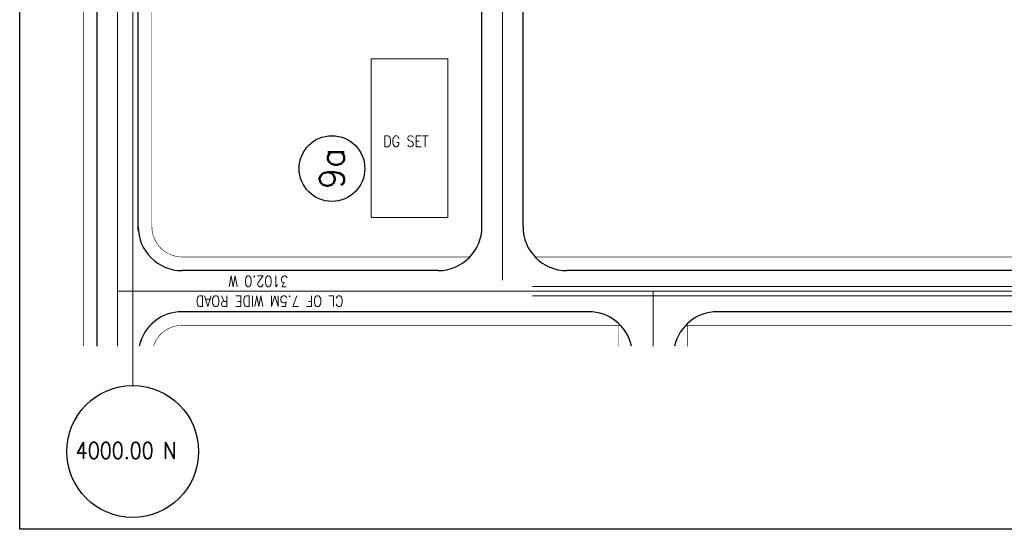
# Model space of a CAD drawing. Header units: inches. Extents: x 0 to 1544102, y -287698 to 23144100.
# Tile 11 of 256: x 14831 to 37299, y -159643 to -148016. Entities that reach past the tile are written whole.
import ezdxf
from ezdxf.enums import TextEntityAlignment as Align

# ---------------------------------------------------------------- set-up
doc = ezdxf.new("R2010")
doc.units = ezdxf.units.IN
doc.header["$LTSCALE"] = 1800
doc.header["$MEASUREMENT"] = 0
for name, pattern in [('CENTER', [2, 1.25, -0.25, 0.25, -0.25]), ('CENTRE', [1.5, 0.75, -0.25, 0.25, -0.25]), ('CONTINOUS', [0])]:
    doc.linetypes.add(name, pattern=pattern)
doc.layers.get('0').update_dxf_attribs({"color": 253, "lineweight": 9})
doc.layers.add('CL', color=8, linetype='CENTER', lineweight=15)
doc.layers.add('ELECTRICAL_YARD', color=7, linetype='Continuous', lineweight=0)
for name, color, linetype in [('MOTHER PLOT$1$TEXT', 2, 'Continuous'), ('Road', 3, 'Continuous'), ('Road Sides', 11, 'Continuous'), ('TEXT', 3, 'Continuous')]:
    doc.layers.add(name, color=color, linetype=linetype)
doc.styles.add('ROMANS', font='romans.shx')

msp = doc.modelspace()

# ---------------------------------------------------------------- linework, layer by layer
at = {"color": 8, "linetype": 'CENTRE', "ltscale": 500}
msp.add_line((17409.83, -156363.39), (17409.83, -125634.06), dxfattribs=at)
at = {"color": 8}
msp.add_lwpolyline([(22847.44, -148906.32), (22847.44, -152531.32), (24597.44, -152531.32), (24597.44, -148906.32)], close=True, dxfattribs=at)
at = {"layer": 'CL', "color": 8, "ltscale": 100}
for p, q in [((17066.08, -155465.3), (17066.08, -127873.18)), ((25847.33, -143959.93), (25847.33, -153959.93)), ((63534.83, -154209.93), (17066.08, -154209.93)), ((29284.82, -155465.3, -454.74), (29284.82, -154209.93, -368.02))]:
    msp.add_line(p, q, dxfattribs=at)
at = {"layer": 'ELECTRICAL_YARD', "color": 8, "linetype": 'CONTINOUS', "lineweight": 0}
for p, q in [((54508.7, -154105.06, 288.92), (26536.56, -154105.06, 288.92)), ((54508.7, -154314.56, 288.92), (26536.56, -154314.56, 288.92))]:
    msp.add_line(p, q, dxfattribs=at)
at = {"layer": 'MOTHER PLOT$1$TEXT', "color": 8}
msp.add_circle((21956.37, -151412.48, -350.38), 750, dxfattribs=at)
at = {"layer": 'Road', "color": 8, "ltscale": 100}
for p, q in [((17537.58, -152815.36), (17534.83, -139460.05)), ((25378.58, -152741.18), (25378.58, -144133.68)), ((26316.08, -152741.18), (26316.08, -144133.68)), ((16597.33, -155465.3), (16597.33, -145897.56)), ((24378.58, -153741.18), (18535.19, -153741.18)), ((39878.58, -153741.18), (27316.08, -153741.18)), ((27816.07, -154678.68), (18535.19, -154678.68)), ((62066.08, -154678.68), (30753.57, -154678.68))]:
    msp.add_line(p, q, dxfattribs=at)
for centre, start, end in [((18534.83, -152741.19), 180, 270), ((24378.58, -152741.18), 270, 0), ((27316.08, -152741.18, 0), 180, 270), ((18534.83, -155678.69), 90, 167.679087), ((27816.07, -155678.68), 12.320455, 90), ((30753.57, -155678.68), 90, 167.679545)]:
    msp.add_arc(centre, 1000, start, end, dxfattribs=at)
at = {"layer": 'Road Sides', "color": 161, "linetype": 'ByBlock'}
msp.add_lwpolyline([(14830.72, -124800.26), (65833.56, -124800.26), (65833.56, -159643.34), (14830.72, -159643.34)], close=True, dxfattribs=at)
at = {"layer": 'Road Sides', "color": 8, "ltscale": 100, "const_width": 12.5}
for points in [[(17847.33, -152741.22), (17847.33, -138733.87)], [(16284.83, -155465.3), (16284.83, -145802.14)], [(25104.76, -153428.69), (18535.19, -153428.69)], [(40604.76, -153428.69), (26589.9, -153428.69)], [(28542.27, -154991.19), (18535.19, -154991.19)], [(28503.57, -155465.3), (28503.57, -154991.19)], [(62066.08, -154991.19), (30027.38, -154991.19)], [(30066.07, -155465.3), (30066.07, -154991.19)]]:
    msp.add_lwpolyline(points, dxfattribs=at)
at = {"layer": 'Road Sides', "color": 8, "ltscale": 100, "const_width": 12.5, "elevation": 0}
for points in [[(17847.33, -152741.22, 0.41421265), (18534.82, -153428.72)], [(18534.82, -154990.83, 0.32467532), (17881.16, -155465.3, 0.32467532)]]:
    msp.add_lwpolyline(points, format="xyb", dxfattribs=at)
at = {"layer": 'Road Sides', "color": 161, "linetype": 'ByBlock'}
msp.add_circle((17409.83, -157867.43), 1504.04, dxfattribs=at)

# ---------------------------------------------------------------- texts
at = {"layer": 'MOTHER PLOT$1$TEXT', "color": 8, "style": 'ROMANS'}
msp.add_text('9a', height=562.5, rotation=90, dxfattribs=at).set_placement((21956.37, -151412.48, -350.38), align=Align.MIDDLE_CENTER)
at = {"layer": 'TEXT', "color": 8, "style": 'ROMANS', "width": 0.85}
msp.add_text('DG SET', height=250, dxfattribs=at).set_placement((23129.23, -150915.02, 0))
for s, p in [('3102.0 W', (20959.22, -153860.9, -0.01)), ('CL OF 7.5M WIDE ROAD ', (22219.86, -154313, -0.01))]:
    msp.add_text(s, height=250, rotation=180, dxfattribs=at).set_placement(p)
at = {"layer": 'TEXT', "color": 3, "style": 'ROMANS', "width": 0.85}
msp.add_text('4000.00 N', height=375, dxfattribs=at).set_placement((16112.45, -158032.44))

doc.saveas('drawing.dxf')
